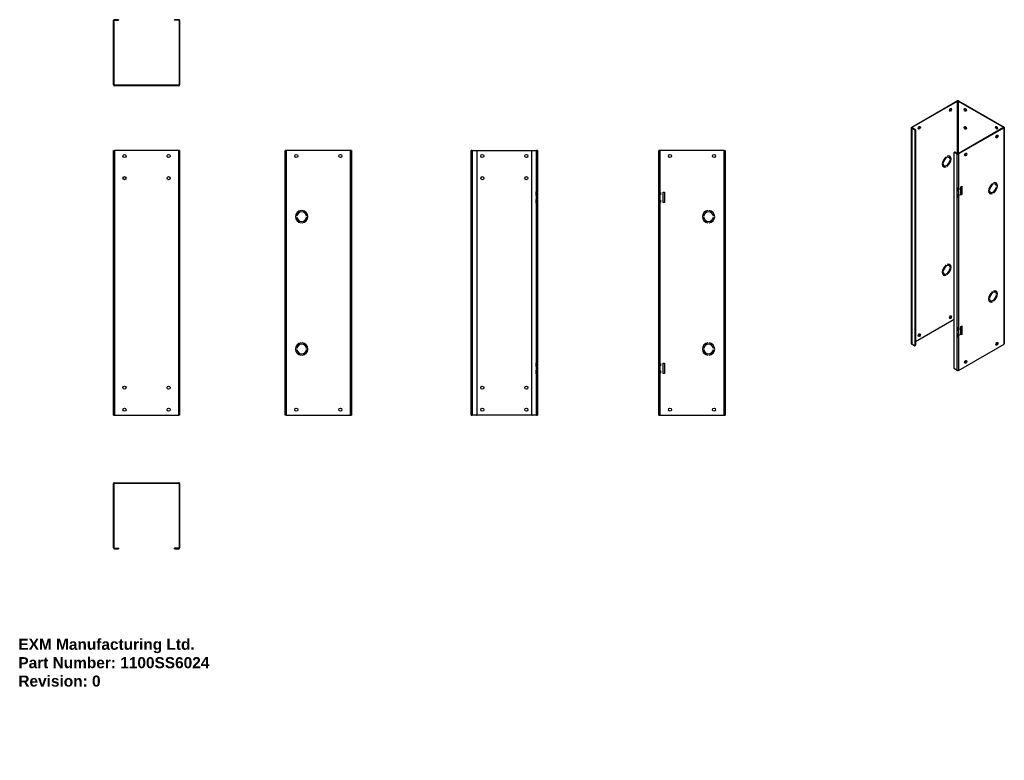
# Model space of a CAD drawing. Header units: inches. Extents: x 0.1 to 89.4, y -11 to 56.1.
import ezdxf

# ---------------------------------------------------------------- set-up
doc = ezdxf.new("R2010")
doc.units = ezdxf.units.IN
doc.header["$MEASUREMENT"] = 0
doc.layers.get('0').update_dxf_attribs({"lineweight": 25})
doc.layers.add('Visible Edges(ANSI)', color=7, linetype='Continuous', lineweight=25)
doc.layers.add('Visible Tangent Edges(ANSI)', color=7, linetype='Continuous', lineweight=25)
doc.styles.get("Standard").update_dxf_attribs({"font": 'arialbd.ttf'})

msp = doc.modelspace()

# ---------------------------------------------------------------- linework, layer by layer
at = {"layer": 'Visible Edges(ANSI)'}
for p, q in [((8.62, 56.075), (8.624, 56.075)), ((8.62, 56.049), (8.62, 56.075)), ((8.62, 50.221), (8.62, 56.049)), ((8.675, 50.221), (8.675, 56.049)), ((9.06, 56.135), (8.706, 56.135)), ((8.706, 56.08), (9.06, 56.08)), ((9.06, 56.135), (9.12, 56.135)), ((9.12, 56.08), (9.06, 56.08)), ((9.12, 56.08), (9.12, 56.135)), ((14.12, 56.135), (14.12, 56.08)), ((14.12, 56.135), (14.18, 56.135)), ((14.18, 56.08), (14.12, 56.08)), ((14.534, 56.135), (14.18, 56.135)), ((14.534, 56.08), (14.18, 56.08)), ((14.565, 56.049), (14.565, 50.221)), ((14.62, 56.049), (14.62, 50.221)), ((14.534, 50.19), (8.706, 50.19)), ((14.534, 50.135), (8.706, 50.135)), ((80.994, 46.4), (85.115, 48.773)), ((81.032, 46.378), (85.153, 48.751)), ((85.197, 48.751), (89.318, 46.378)), ((85.236, 48.773), (89.357, 46.4)), ((80.968, 26.744), (80.968, 46.365)), ((80.994, 46.33), (81.244, 46.186)), ((81.032, 46.352), (81.283, 46.208)), ((81.286, 46.112), (81.286, 26.589)), ((81.325, 46.135), (81.325, 26.612)), ((89.318, 46.352), (85.197, 43.979)), ((89.357, 46.33), (85.236, 43.957)), ((89.382, 46.365), (89.382, 26.744)), ((8.62, 44.27), (8.706, 44.27)), ((8.62, 20.27), (8.62, 44.27)), ((14.534, 44.27), (8.706, 44.27)), ((14.62, 44.27), (14.534, 44.27)), ((14.62, 44.27), (14.62, 20.27)), ((24.277, 44.27), (24.191, 44.27)), ((24.191, 20.27), (24.191, 44.27)), ((30.105, 44.27), (24.277, 44.27)), ((30.191, 44.27), (30.105, 44.27)), ((30.191, 44.27), (30.191, 20.27)), ((41.141, 44.27), (41.055, 44.27)), ((41.055, 20.27), (41.055, 44.27)), ((41.141, 44.27), (41.495, 44.27)), ((41.495, 44.27), (46.615, 44.27)), ((41.555, 44.21), (41.555, 20.33)), ((46.555, 20.33), (46.555, 44.21)), ((46.615, 44.27), (46.969, 44.27)), ((47.055, 44.27), (46.969, 44.27)), ((47.055, 44.27), (47.055, 40.531)), ((58.155, 44.27), (58.069, 44.27)), ((58.069, 40.531), (58.069, 44.27)), ((63.983, 44.27), (58.155, 44.27)), ((63.983, 44.27), (64.069, 44.27)), ((64.069, 44.27), (64.069, 20.27)), ((84.189, 43.748), (84.189, 43.748)), ((84.434, 43.757), (84.429, 43.76)), ((84.822, 24.553), (84.822, 44.076)), ((84.873, 44.126), (84.834, 44.104)), ((84.864, 44.101), (85.115, 43.957)), ((85.153, 43.979), (84.903, 44.123)), ((83.846, 43.125), (83.846, 43.125)), ((83.846, 43.125), (83.846, 43.125)), ((83.846, 43.06), (83.846, 43.06)), ((83.935, 42.891), (83.931, 42.893)), ((84.118, 43.707), (84.118, 43.707)), ((84.118, 43.707), (84.118, 43.707)), ((84.372, 43.649), (84.367, 43.651)), ((84.462, 43.48), (84.462, 43.48)), ((84.462, 43.48), (84.462, 43.48)), ((84.462, 43.414), (84.462, 43.414)), ((83.873, 42.782), (83.868, 42.785)), ((84.118, 42.791), (84.118, 42.791)), ((84.118, 42.791), (84.118, 42.791)), ((84.189, 42.832), (84.189, 42.832)), ((88.322, 41.287), (88.322, 41.286)), ((88.322, 41.287), (88.322, 41.286)), ((88.393, 41.327), (88.393, 41.327)), ((88.571, 41.231), (88.576, 41.228)), ((88.633, 41.339), (88.638, 41.336)), ((46.945, 40.531), (46.969, 40.531)), ((46.945, 40.198), (46.945, 40.531)), ((46.969, 40.198), (46.945, 40.198)), ((47.051, 40.531), (46.969, 40.531)), ((46.969, 40.198), (47.051, 40.198)), ((47, 40.531), (47, 40.469)), ((47, 40.469), (47.055, 40.469)), ((47, 40.259), (47, 40.469)), ((47.055, 40.259), (47, 40.259)), ((47, 40.259), (47, 40.198)), ((47.055, 40.531), (47.051, 40.531)), ((47.051, 40.198), (47.055, 40.198)), ((47.055, 40.469), (47.055, 40.531)), ((47.055, 40.469), (47.055, 40.259)), ((47.055, 40.198), (47.055, 40.259)), ((47.055, 40.198), (47.055, 39.843)), ((58.129, 40.531), (58.069, 40.531)), ((58.069, 40.198), (58.069, 40.531)), ((58.069, 40.198), (58.129, 40.198)), ((58.069, 39.843), (58.069, 40.198)), ((58.124, 40.531), (58.124, 40.198)), ((58.155, 40.531), (58.129, 40.531)), ((58.129, 40.469), (58.129, 40.531)), ((58.209, 40.469), (58.129, 40.469)), ((58.209, 40.259), (58.129, 40.259)), ((58.129, 40.198), (58.129, 40.259)), ((58.155, 40.198), (58.129, 40.198)), ((58.209, 40.469), (58.209, 40.259)), ((58.454, 40.485), (58.579, 40.485)), ((58.454, 39.555), (58.454, 40.485)), ((58.579, 40.485), (58.579, 39.555)), ((85.098, 40.909), (85.115, 40.9)), ((85.098, 40.637), (85.098, 40.909)), ((85.137, 40.659), (85.098, 40.637)), ((85.115, 40.627), (85.098, 40.637)), ((85.098, 40.347), (85.115, 40.337)), ((85.098, 40.075), (85.098, 40.347)), ((85.137, 40.89), (85.137, 40.659)), ((85.137, 40.659), (85.153, 40.65)), ((85.137, 40.328), (85.137, 40.097)), ((85.179, 40.885), (85.179, 40.861)), ((85.179, 40.861), (85.218, 40.839)), ((85.235, 40.722), (85.179, 40.689)), ((85.218, 40.667), (85.179, 40.689)), ((85.179, 40.689), (85.179, 40.639)), ((85.215, 40.618), (85.179, 40.639)), ((85.179, 40.323), (85.179, 40.299)), ((85.179, 40.299), (85.218, 40.276)), ((85.218, 40.889), (85.215, 40.891)), ((85.215, 40.618), (85.218, 40.617)), ((85.218, 40.327), (85.215, 40.328)), ((85.236, 40.9), (85.218, 40.889)), ((85.218, 40.839), (85.218, 40.889)), ((85.274, 40.871), (85.218, 40.839)), ((85.274, 40.7), (85.218, 40.667)), ((85.218, 40.617), (85.218, 40.667)), ((85.236, 40.627), (85.218, 40.617)), ((85.236, 40.337), (85.218, 40.327)), ((85.218, 40.276), (85.218, 40.327)), ((85.274, 40.309), (85.218, 40.276)), ((85.235, 40.722), (85.235, 40.849)), ((85.235, 40.722), (85.274, 40.7)), ((85.235, 40.16), (85.235, 40.286)), ((85.274, 40.871), (85.274, 40.7)), ((85.274, 40.309), (85.274, 40.137)), ((85.448, 40.984), (85.536, 41.035)), ((85.448, 40.224), (85.448, 40.984)), ((85.448, 40.269), (85.497, 40.297)), ((85.536, 40.275), (85.448, 40.224)), ((85.497, 40.297), (85.497, 41.013)), ((85.536, 40.275), (85.497, 40.297)), ((85.536, 41.035), (85.536, 40.275)), ((88.049, 40.704), (88.049, 40.704)), ((88.049, 40.704), (88.049, 40.704)), ((88.049, 40.639), (88.049, 40.639)), ((88.071, 40.365), (88.077, 40.361)), ((88.134, 40.473), (88.139, 40.47)), ((88.322, 40.371), (88.322, 40.37)), ((88.322, 40.37), (88.322, 40.37)), ((88.393, 40.411), (88.393, 40.411)), ((88.665, 41.059), (88.665, 41.059)), ((88.665, 41.059), (88.665, 41.059)), ((88.665, 40.994), (88.665, 40.994)), ((46.945, 39.843), (46.969, 39.843)), ((46.945, 39.51), (46.945, 39.843)), ((46.969, 39.51), (46.945, 39.51)), ((47.051, 39.843), (46.969, 39.843)), ((46.969, 39.51), (47.051, 39.51)), ((47, 39.843), (47, 39.781)), ((47, 39.781), (47.055, 39.781)), ((47, 39.571), (47, 39.781)), ((47.055, 39.571), (47, 39.571)), ((47, 39.571), (47, 39.51)), ((47.055, 39.843), (47.051, 39.843)), ((47.051, 39.51), (47.055, 39.51)), ((47.055, 39.781), (47.055, 39.843)), ((47.055, 39.781), (47.055, 39.571)), ((47.055, 39.51), (47.055, 39.571)), ((47.055, 39.51), (47.055, 25.031)), ((58.129, 39.843), (58.069, 39.843)), ((58.069, 39.51), (58.069, 39.843)), ((58.069, 39.51), (58.129, 39.51)), ((58.069, 25.031), (58.069, 39.51)), ((58.124, 39.843), (58.124, 39.51)), ((58.155, 39.843), (58.129, 39.843)), ((58.129, 39.781), (58.129, 39.843)), ((58.209, 39.781), (58.129, 39.781)), ((58.209, 39.571), (58.129, 39.571)), ((58.129, 39.51), (58.129, 39.571)), ((58.155, 39.51), (58.129, 39.51)), ((58.209, 39.781), (58.209, 39.571)), ((58.579, 39.555), (58.454, 39.555)), ((85.137, 40.097), (85.098, 40.075)), ((85.115, 40.065), (85.098, 40.075)), ((85.137, 40.097), (85.153, 40.087)), ((85.235, 40.16), (85.179, 40.127)), ((85.218, 40.105), (85.179, 40.127)), ((85.179, 40.127), (85.179, 40.077)), ((85.215, 40.056), (85.179, 40.077)), ((85.215, 40.056), (85.218, 40.054)), ((85.274, 40.137), (85.218, 40.105)), ((85.218, 40.054), (85.218, 40.105)), ((85.236, 40.065), (85.218, 40.054)), ((85.235, 40.16), (85.274, 40.137)), ((25.641, 38.83), (25.641, 38.83)), ((25.741, 38.83), (25.741, 38.83)), ((62.519, 38.83), (62.519, 38.83)), ((62.619, 38.83), (62.619, 38.83)), ((25.255, 38.31), (25.255, 38.31)), ((25.255, 38.23), (25.255, 38.23)), ((25.641, 37.71), (25.641, 37.71)), ((25.741, 37.71), (25.741, 37.71)), ((26.126, 38.31), (26.126, 38.31)), ((26.126, 38.23), (26.126, 38.23)), ((62.134, 38.31), (62.134, 38.31)), ((62.134, 38.23), (62.134, 38.23)), ((62.519, 37.71), (62.519, 37.71)), ((62.619, 37.71), (62.619, 37.71)), ((63.005, 38.31), (63.005, 38.31)), ((63.005, 38.23), (63.005, 38.23)), ((84.189, 33.937), (84.189, 33.937)), ((84.434, 33.946), (84.429, 33.95)), ((83.846, 33.314), (83.846, 33.314)), ((83.846, 33.314), (83.846, 33.314)), ((83.846, 33.249), (83.846, 33.249)), ((83.935, 33.08), (83.931, 33.083)), ((84.118, 33.897), (84.118, 33.897)), ((84.118, 33.897), (84.118, 33.897)), ((84.372, 33.838), (84.367, 33.841)), ((84.462, 33.669), (84.462, 33.669)), ((84.462, 33.669), (84.462, 33.669)), ((84.462, 33.604), (84.462, 33.604)), ((83.873, 32.972), (83.868, 32.975)), ((84.118, 32.981), (84.118, 32.981)), ((84.118, 32.981), (84.118, 32.981)), ((84.189, 33.021), (84.189, 33.021)), ((88.322, 31.476), (88.322, 31.476)), ((88.322, 31.476), (88.322, 31.476)), ((88.393, 31.517), (88.393, 31.517)), ((88.571, 31.42), (88.576, 31.417)), ((88.633, 31.529), (88.638, 31.526)), ((88.665, 31.248), (88.665, 31.248)), ((88.665, 31.248), (88.665, 31.248)), ((88.049, 30.894), (88.049, 30.894)), ((88.049, 30.894), (88.049, 30.894)), ((88.049, 30.828), (88.049, 30.828)), ((88.071, 30.554), (88.077, 30.551)), ((88.134, 30.662), (88.139, 30.659)), ((88.322, 30.56), (88.322, 30.56)), ((88.322, 30.56), (88.322, 30.56)), ((88.393, 30.601), (88.393, 30.601)), ((88.665, 31.183), (88.665, 31.183)), ((84.822, 28.939), (81.325, 26.925)), ((85.098, 27.965), (85.098, 28.237)), ((85.098, 28.237), (85.115, 28.228)), ((85.137, 27.988), (85.098, 27.965)), ((85.115, 27.955), (85.098, 27.965)), ((85.098, 27.403), (85.098, 27.675)), ((85.098, 27.675), (85.115, 27.665)), ((85.137, 28.218), (85.137, 27.988)), ((85.137, 27.988), (85.153, 27.978)), ((85.179, 28.213), (85.179, 28.189)), ((85.179, 28.189), (85.218, 28.167)), ((85.235, 28.05), (85.179, 28.017)), ((85.179, 28.017), (85.179, 27.967)), ((85.218, 27.995), (85.179, 28.017)), ((85.215, 27.946), (85.179, 27.967)), ((85.218, 28.217), (85.215, 28.219)), ((85.215, 27.946), (85.218, 27.945)), ((85.236, 28.228), (85.218, 28.217)), ((85.218, 28.167), (85.218, 28.217)), ((85.274, 28.199), (85.218, 28.167)), ((85.274, 28.028), (85.218, 27.995)), ((85.218, 27.945), (85.218, 27.995)), ((85.236, 27.955), (85.218, 27.945)), ((85.235, 28.05), (85.235, 28.177)), ((85.235, 28.05), (85.274, 28.028)), ((85.274, 28.199), (85.274, 28.028)), ((85.448, 28.312), (85.536, 28.363)), ((85.448, 27.552), (85.448, 28.312)), ((85.497, 27.625), (85.497, 28.341)), ((85.536, 28.363), (85.536, 27.603)), ((25.641, 26.83), (25.641, 26.83)), ((25.741, 26.83), (25.741, 26.83)), ((62.519, 26.83), (62.519, 26.83)), ((62.619, 26.83), (62.619, 26.83)), ((85.137, 27.425), (85.098, 27.403)), ((85.115, 27.393), (85.098, 27.403)), ((85.137, 27.656), (85.137, 27.425)), ((85.137, 27.425), (85.153, 27.415)), ((85.179, 27.651), (85.179, 27.627)), ((85.179, 27.627), (85.218, 27.604)), ((85.235, 27.488), (85.179, 27.455)), ((85.179, 27.455), (85.179, 27.405)), ((85.218, 27.433), (85.179, 27.455)), ((85.215, 27.384), (85.179, 27.405)), ((85.218, 27.655), (85.215, 27.656)), ((85.215, 27.384), (85.218, 27.382)), ((85.236, 27.665), (85.218, 27.655)), ((85.218, 27.604), (85.218, 27.655)), ((85.274, 27.637), (85.218, 27.604)), ((85.274, 27.465), (85.218, 27.433)), ((85.218, 27.382), (85.218, 27.433)), ((85.236, 27.393), (85.218, 27.382)), ((85.235, 27.488), (85.235, 27.614)), ((85.235, 27.488), (85.274, 27.465)), ((85.274, 27.637), (85.274, 27.465)), ((85.448, 27.597), (85.497, 27.625)), ((85.536, 27.603), (85.448, 27.552)), ((85.536, 27.603), (85.497, 27.625)), ((25.255, 26.31), (25.255, 26.31)), ((25.255, 26.23), (25.255, 26.23)), ((26.126, 26.31), (26.126, 26.31)), ((26.126, 26.23), (26.126, 26.23)), ((62.134, 26.31), (62.134, 26.31)), ((62.134, 26.23), (62.134, 26.23)), ((63.005, 26.31), (63.005, 26.31)), ((63.005, 26.23), (63.005, 26.23)), ((81.244, 26.565), (80.994, 26.709)), ((81.313, 26.584), (81.274, 26.562)), ((85.236, 24.336), (89.357, 26.709)), ((25.641, 25.71), (25.641, 25.71)), ((25.741, 25.71), (25.741, 25.71)), ((46.945, 24.698), (46.945, 25.031)), ((46.945, 25.031), (46.969, 25.031)), ((47.051, 25.031), (46.969, 25.031)), ((47, 25.031), (47, 24.969)), ((47.055, 25.031), (47.051, 25.031)), ((47.055, 24.969), (47.055, 25.031)), ((58.129, 25.031), (58.069, 25.031)), ((58.069, 24.698), (58.069, 25.031)), ((58.124, 25.031), (58.124, 24.698)), ((58.155, 25.031), (58.129, 25.031)), ((58.129, 24.969), (58.129, 25.031)), ((62.519, 25.71), (62.519, 25.71)), ((62.619, 25.71), (62.619, 25.71)), ((46.969, 24.698), (46.945, 24.698)), ((46.945, 24.01), (46.945, 24.343)), ((46.945, 24.343), (46.969, 24.343)), ((46.969, 24.698), (47.051, 24.698)), ((47.051, 24.343), (46.969, 24.343)), ((47, 24.759), (47, 24.969)), ((47, 24.969), (47.055, 24.969)), ((47, 24.759), (47, 24.698)), ((47.055, 24.759), (47, 24.759)), ((47, 24.343), (47, 24.281)), ((47, 24.071), (47, 24.281)), ((47, 24.281), (47.055, 24.281)), ((47.051, 24.698), (47.055, 24.698)), ((47.055, 24.343), (47.051, 24.343)), ((47.055, 24.969), (47.055, 24.759)), ((47.055, 24.698), (47.055, 24.759)), ((47.055, 24.698), (47.055, 24.343)), ((47.055, 24.281), (47.055, 24.343)), ((47.055, 24.281), (47.055, 24.071)), ((58.069, 24.343), (58.069, 24.698)), ((58.069, 24.698), (58.129, 24.698)), ((58.069, 24.01), (58.069, 24.343)), ((58.129, 24.343), (58.069, 24.343)), ((58.124, 24.343), (58.124, 24.01)), ((58.209, 24.969), (58.129, 24.969)), ((58.209, 24.759), (58.129, 24.759)), ((58.129, 24.698), (58.129, 24.759)), ((58.155, 24.698), (58.129, 24.698)), ((58.155, 24.343), (58.129, 24.343)), ((58.129, 24.281), (58.129, 24.343)), ((58.209, 24.281), (58.129, 24.281)), ((58.209, 24.969), (58.209, 24.759)), ((58.209, 24.281), (58.209, 24.071)), ((58.454, 24.985), (58.579, 24.985)), ((58.454, 24.055), (58.454, 24.985)), ((58.579, 24.985), (58.579, 24.055)), ((85.115, 24.336), (84.864, 24.48)), ((46.969, 24.01), (46.945, 24.01)), ((46.969, 24.01), (47.051, 24.01)), ((47, 24.071), (47, 24.01)), ((47.055, 24.071), (47, 24.071)), ((47.051, 24.01), (47.055, 24.01)), ((47.055, 24.01), (47.055, 24.071)), ((47.055, 24.01), (47.055, 20.27)), ((58.069, 20.27), (58.069, 24.01)), ((58.069, 24.01), (58.129, 24.01)), ((58.209, 24.071), (58.129, 24.071)), ((58.129, 24.01), (58.129, 24.071)), ((58.155, 24.01), (58.129, 24.01)), ((58.579, 24.055), (58.454, 24.055)), ((8.62, 20.27), (8.706, 20.27)), ((8.706, 20.27), (14.534, 20.27)), ((14.62, 20.27), (14.534, 20.27)), ((24.277, 20.27), (24.191, 20.27)), ((24.277, 20.27), (30.105, 20.27)), ((30.105, 20.27), (30.191, 20.27)), ((41.055, 20.27), (41.141, 20.27)), ((41.495, 20.27), (41.141, 20.27)), ((46.615, 20.27), (41.495, 20.27)), ((46.969, 20.27), (46.615, 20.27)), ((46.969, 20.27), (47.055, 20.27)), ((58.069, 20.27), (58.155, 20.27)), ((58.155, 20.27), (63.983, 20.27)), ((63.983, 20.27), (64.069, 20.27)), ((8.62, 8.241), (8.62, 14.069)), ((8.675, 8.241), (8.675, 14.069)), ((8.706, 14.155), (14.534, 14.155)), ((8.706, 14.1), (14.534, 14.1)), ((14.565, 14.069), (14.565, 8.241)), ((14.62, 14.069), (14.62, 8.241)), ((8.62, 8.241), (8.62, 8.215)), ((8.624, 8.215), (8.62, 8.215)), ((8.706, 8.21), (9.06, 8.21)), ((8.706, 8.155), (9.06, 8.155)), ((9.06, 8.21), (9.12, 8.21)), ((9.12, 8.155), (9.06, 8.155)), ((9.12, 8.155), (9.12, 8.21)), ((14.12, 8.21), (14.18, 8.21)), ((14.12, 8.21), (14.12, 8.155)), ((14.18, 8.155), (14.12, 8.155)), ((14.534, 8.21), (14.18, 8.21)), ((14.18, 8.155), (14.534, 8.155))]:
    msp.add_line(p, q, dxfattribs=at)
for centre in [(9.62, 43.77), (13.62, 43.77), (25.191, 43.77), (29.191, 43.77), (42.055, 43.77), (46.055, 43.77), (59.069, 43.77), (63.069, 43.77), (9.62, 41.77), (13.62, 41.77), (42.055, 41.77), (46.055, 41.77), (9.62, 22.77), (13.62, 22.77), (42.055, 22.77), (46.055, 22.77), (9.62, 20.77), (13.62, 20.77), (25.191, 20.77), (29.191, 20.77), (42.055, 20.77), (46.055, 20.77), (59.069, 20.77), (63.069, 20.77)]:
    msp.add_circle(centre, 0.141, dxfattribs=at)
for centre, radius, start, end in [((8.706, 56.049), 0.086, 90, 180), ((8.706, 56.049), 0.031, 90, 180), ((14.534, 56.049), 0.086, 0, 90), ((14.534, 56.049), 0.031, 0, 90), ((8.706, 50.221), 0.086, 180, 270), ((8.706, 50.221), 0.031, 180, 270), ((14.534, 50.221), 0.086, 270, 0), ((14.534, 50.221), 0.031, 270, 0), ((41.495, 44.21), 0.06, 0, 90), ((46.615, 44.21), 0.06, 90, 180), ((25.691, 38.27), 0.562, 95.09969, 264.90031), ((25.691, 38.27), 0.562, 95.1006, 264.8994), ((25.691, 38.27), 0.438, 5.2458, 174.7542), ((25.691, 38.27), 0.437, 5.247, 174.753), ((25.691, 38.27), 0.562, 275.1006, 84.8994), ((25.691, 38.27), 0.562, 275.09969, 84.90031), ((62.569, 38.27), 0.562, 95.09969, 264.90031), ((62.569, 38.27), 0.562, 95.1006, 264.8994), ((62.569, 38.27), 0.438, 5.2458, 174.7542), ((62.569, 38.27), 0.437, 5.247, 174.753), ((62.569, 38.27), 0.562, 275.1006, 84.8994), ((62.569, 38.27), 0.562, 275.09969, 84.90031), ((25.691, 38.27), 0.438, 185.2458, 354.7542), ((25.691, 38.27), 0.437, 185.247, 354.753), ((62.569, 38.27), 0.438, 185.2458, 354.7542), ((62.569, 38.27), 0.437, 185.247, 354.753), ((25.691, 26.27), 0.562, 95.09969, 264.90031), ((25.691, 26.27), 0.562, 95.1006, 264.8994), ((25.691, 26.27), 0.562, 275.1006, 84.8994), ((25.691, 26.27), 0.562, 275.09969, 84.90031), ((62.569, 26.27), 0.562, 95.09969, 264.90031), ((62.569, 26.27), 0.562, 95.1006, 264.8994), ((62.569, 26.27), 0.562, 275.1006, 84.8994), ((62.569, 26.27), 0.562, 275.09969, 84.90031), ((25.691, 26.27), 0.438, 5.2458, 174.7542), ((25.691, 26.27), 0.437, 5.247, 174.753), ((25.691, 26.27), 0.438, 185.2458, 354.7542), ((25.691, 26.27), 0.437, 185.247, 354.753), ((62.569, 26.27), 0.438, 5.2458, 174.7542), ((62.569, 26.27), 0.437, 5.247, 174.753), ((62.569, 26.27), 0.438, 185.2458, 354.7542), ((62.569, 26.27), 0.437, 185.247, 354.753), ((41.495, 20.33), 0.06, 270, 0), ((46.615, 20.33), 0.06, 180, 270), ((8.706, 14.069), 0.086, 90, 180), ((8.706, 14.069), 0.031, 90, 180), ((14.534, 14.069), 0.086, 0, 90), ((14.534, 14.069), 0.031, 0, 90), ((8.706, 8.241), 0.086, 180, 270), ((8.706, 8.241), 0.031, 180, 270), ((14.534, 8.241), 0.086, 270, 0), ((14.534, 8.241), 0.031, 270, 0)]:
    msp.add_arc(centre, radius, start, end, dxfattribs=at)
for centre, major_axis, ratio, start_param, end_param in [((85.175, 48.738), (-0.086, 0), 0.575862, 3.926991, 5.497787), ((85.175, 48.738), (-0.031, 0), 0.575862, 3.926991, 5.497787), ((84.468, 47.992), (-0.07, -0.122), 0.578093, 0.279911, 2.861682), ((85.882, 47.992), (-0.07, 0.122), 0.578093, 0.279911, 2.861682), ((81.64, 46.363), (-0.07, -0.122), 0.578093, 0.279911, 2.861682), ((85.882, 46.357), (-0.07, 0.122), 0.578093, 0.279911, 2.861682), ((88.711, 46.363), (-0.07, 0.122), 0.578093, 0.279911, 2.861682), ((81.054, 46.365), (-0.086, 0), 0.575862, 5.497787, 7.068583), ((81.054, 46.365), (-0.031, 0), 0.575862, 5.497787, 7.068583), ((81.244, 46.137), (0.0299, -0.052), 0.578093, 0.787332, 2.358128), ((81.283, 46.159), (-0.0299, 0.052), 0.578093, 3.928925, 5.499721), ((88.672, 45.571), (-0.07, -0.122), 0.578093, 0.279911, 2.861682), ((89.296, 46.365), (0.031, 0), 0.575862, 5.497787, 7.068583), ((89.296, 46.365), (0.086, 0), 0.575862, 5.497787, 7.068583), ((84.154, 43.27), (0.281, 0.487), 0.578093, 4.014063, 6.977643), ((84.154, 43.27), (0.281, 0.487), 0.578093, 4.014079, 6.977628), ((84.864, 44.052), (-0.0299, 0.052), 0.578093, 5.499721, 7.070517), ((84.903, 44.074), (-0.0299, 0.052), 0.578093, 5.499721, 6.283185), ((85.175, 43.992), (0.086, 0), 0.575862, 3.926991, 5.497787), ((85.175, 43.992), (-0.031, 0), 0.575862, 0.785398, 2.356194), ((85.844, 43.943), (-0.07, -0.122), 0.578093, 0.279911, 2.861682), ((84.154, 43.27), (-0.281, -0.487), 0.578093, 4.014079, 6.977628), ((84.154, 43.27), (-0.281, -0.487), 0.578093, 4.014063, 6.977643), ((84.154, 43.27), (0.218, 0.379), 0.578093, 5.587431, 8.545869), ((84.154, 43.27), (0.218, 0.379), 0.578093, 5.58741, 8.54589), ((84.154, 43.27), (-0.218, -0.379), 0.578093, 5.58741, 8.54589), ((84.154, 43.27), (-0.218, -0.379), 0.578093, 5.587431, 8.545869), ((88.357, 40.849), (-0.281, -0.487), 0.578093, 4.014063, 6.977643), ((88.357, 40.849), (-0.281, -0.487), 0.578093, 4.014079, 6.977628), ((88.357, 40.849), (0.218, 0.379), 0.578093, 5.587431, 8.545869), ((88.357, 40.849), (0.218, 0.379), 0.578093, 5.58741, 8.54589), ((88.357, 40.849), (0.281, 0.487), 0.578093, 4.014079, 6.977628), ((88.357, 40.849), (0.281, 0.487), 0.578093, 4.014063, 6.977643), ((85.175, 40.935), (0.086, 0), 0.575862, 3.926991, 5.190656), ((85.175, 40.662), (-0.086, 0), 0.575862, 0.785398, 2.049063), ((85.175, 40.372), (0.086, 0), 0.575862, 3.926991, 5.190656), ((85.175, 40.662), (0.031, 0), 0.575862, 3.926991, 4.826687), ((85.175, 40.935), (0.086, 0), 0.575862, 5.190656, 5.497787), ((85.175, 40.372), (0.086, 0), 0.575862, 5.190656, 5.497787), ((88.357, 40.849), (-0.218, -0.379), 0.578093, 5.58741, 8.54589), ((88.357, 40.849), (-0.218, -0.379), 0.578093, 5.587431, 8.545869), ((85.175, 40.1), (-0.086, 0), 0.575862, 0.785398, 2.049063), ((85.175, 40.1), (0.031, 0), 0.575862, 3.926991, 4.826687), ((84.154, 33.459), (0.281, 0.487), 0.578093, 4.014063, 6.977643), ((84.154, 33.459), (0.281, 0.487), 0.578093, 4.014079, 6.977628), ((84.154, 33.459), (-0.281, -0.487), 0.578093, 4.014079, 6.977628), ((84.154, 33.459), (-0.281, -0.487), 0.578093, 4.014063, 6.977643), ((84.154, 33.459), (0.218, 0.379), 0.578093, 5.587431, 8.545869), ((84.154, 33.459), (0.218, 0.379), 0.578093, 5.58741, 8.54589), ((84.154, 33.459), (-0.218, -0.379), 0.578093, 5.58741, 8.54589), ((84.154, 33.459), (-0.218, -0.379), 0.578093, 5.587431, 8.545869), ((88.357, 31.038), (-0.281, -0.487), 0.578093, 4.014063, 6.977643), ((88.357, 31.038), (-0.281, -0.487), 0.578093, 4.014079, 6.977628), ((88.357, 31.038), (0.218, 0.379), 0.578093, 5.587431, 8.545869), ((88.357, 31.038), (0.218, 0.379), 0.578093, 5.58741, 8.54589), ((88.357, 31.038), (0.281, 0.487), 0.578093, 4.014079, 6.977628), ((88.357, 31.038), (0.281, 0.487), 0.578093, 4.014063, 6.977643), ((88.357, 31.038), (-0.218, -0.379), 0.578093, 5.58741, 8.54589), ((88.357, 31.038), (-0.218, -0.379), 0.578093, 5.587431, 8.545869), ((84.468, 29.189), (-0.07, -0.122), 0.578093, 0.279911, 2.861682), ((85.175, 28.263), (0.086, 0), 0.575862, 3.926991, 5.190656), ((85.175, 27.99), (-0.086, 0), 0.575862, 0.785398, 2.049063), ((85.175, 27.99), (0.031, 0), 0.575862, 3.926991, 4.826687), ((85.175, 28.263), (0.086, 0), 0.575862, 5.190656, 5.497787), ((81.64, 27.56), (-0.07, -0.122), 0.578093, 0.279911, 2.861682), ((85.175, 27.7), (0.086, 0), 0.575862, 3.926991, 5.190656), ((85.175, 27.428), (-0.086, 0), 0.575862, 0.785398, 2.049063), ((85.175, 27.428), (0.031, 0), 0.575862, 3.926991, 4.826687), ((85.175, 27.7), (0.086, 0), 0.575862, 5.190656, 5.497787), ((88.672, 26.768), (-0.07, -0.122), 0.578093, 0.279911, 2.861682), ((81.054, 26.744), (-0.086, 0), 0.575862, 0, 0.785398), ((81.244, 26.614), (0.0299, -0.052), 0.578093, 5.499721, 7.070517), ((81.283, 26.636), (0.0299, -0.052), 0.578093, 0, 0.787332), ((89.296, 26.744), (0.086, 0), 0.575862, 5.497787, 6.283185), ((85.844, 25.139), (-0.07, -0.122), 0.578093, 0.279911, 2.861682), ((84.864, 24.529), (-0.0299, 0.052), 0.578093, 0.787332, 2.358128), ((85.175, 24.371), (-0.086, 0), 0.575862, 0.785398, 2.356194)]:
    msp.add_ellipse(centre, major_axis=major_axis, ratio=ratio, start_param=start_param, end_param=end_param, dxfattribs=at)
for centre, major_axis in [((84.507, 47.97), (0.07, 0.122)), ((85.844, 47.97), (-0.07, 0.122)), ((81.679, 46.341), (0.07, 0.122)), ((85.844, 46.335), (-0.07, 0.122)), ((88.672, 46.341), (-0.07, 0.122)), ((88.711, 45.549), (0.07, 0.122)), ((85.882, 43.92), (0.07, 0.122)), ((84.507, 29.166), (-0.07, -0.122)), ((81.679, 27.537), (-0.07, -0.122)), ((88.711, 26.745), (-0.07, -0.122)), ((85.882, 25.117), (-0.07, -0.122))]:
    msp.add_ellipse(centre, major_axis=major_axis, ratio=0.578093, dxfattribs=at)
at = {"layer": 'Visible Tangent Edges(ANSI)'}
for p, q in [((8.675, 56.049), (8.62, 56.049)), ((8.706, 56.135), (8.706, 56.08)), ((9.06, 56.135), (9.06, 56.08)), ((14.18, 56.08), (14.18, 56.135)), ((14.534, 56.08), (14.534, 56.135)), ((14.62, 56.049), (14.565, 56.049)), ((85.153, 43.979), (85.153, 48.751)), ((85.197, 48.751), (85.197, 43.979)), ((80.994, 46.4), (81.032, 46.378)), ((81.032, 46.352), (80.994, 46.33)), ((80.994, 46.33), (80.994, 26.709)), ((81.032, 46.378), (81.032, 46.352)), ((81.283, 46.208), (81.244, 46.186)), ((81.286, 46.112), (81.325, 46.135)), ((89.318, 46.352), (89.318, 46.378)), ((89.357, 26.709), (89.357, 46.33)), ((8.706, 44.27), (8.706, 20.27)), ((14.534, 20.27), (14.534, 44.27)), ((24.277, 44.27), (24.277, 20.27)), ((30.105, 20.27), (30.105, 44.27)), ((41.141, 44.27), (41.141, 20.27)), ((46.969, 40.531), (46.969, 44.27)), ((58.155, 44.27), (58.155, 40.531)), ((63.983, 20.27), (63.983, 44.27)), ((84.864, 44.101), (84.903, 44.123)), ((85.115, 43.957), (85.153, 43.979)), ((85.115, 40.9), (85.115, 43.957)), ((85.197, 43.979), (85.236, 43.957)), ((85.236, 43.957), (85.236, 40.9)), ((46.969, 40.198), (46.969, 40.531)), ((46.969, 39.843), (46.969, 40.198)), ((58.155, 40.469), (58.155, 40.259)), ((58.155, 40.198), (58.155, 39.843)), ((85.115, 40.337), (85.115, 40.627)), ((85.153, 40.65), (85.153, 40.887)), ((85.153, 40.087), (85.153, 40.324)), ((85.197, 40.851), (85.197, 40.7)), ((85.197, 40.288), (85.197, 40.138)), ((85.236, 40.627), (85.236, 40.337)), ((46.969, 39.51), (46.969, 39.843)), ((46.969, 25.031), (46.969, 39.51)), ((58.155, 39.781), (58.155, 39.571)), ((58.155, 39.51), (58.155, 25.031)), ((85.115, 28.228), (85.115, 40.065)), ((85.236, 40.065), (85.236, 28.228)), ((85.115, 27.665), (85.115, 27.955)), ((85.236, 27.955), (85.236, 27.665)), ((85.115, 24.336), (85.115, 27.393)), ((85.236, 27.393), (85.236, 24.336)), ((81.325, 26.612), (81.286, 26.589)), ((46.969, 24.698), (46.969, 25.031)), ((46.969, 24.343), (46.969, 24.698)), ((46.969, 24.01), (46.969, 24.343)), ((58.155, 24.969), (58.155, 24.759)), ((58.155, 24.698), (58.155, 24.343)), ((58.155, 24.281), (58.155, 24.071)), ((46.969, 20.27), (46.969, 24.01)), ((58.155, 24.01), (58.155, 20.27)), ((8.62, 8.241), (8.675, 8.241)), ((8.706, 8.21), (8.706, 8.155)), ((9.06, 8.21), (9.06, 8.155)), ((14.18, 8.155), (14.18, 8.21)), ((14.534, 8.155), (14.534, 8.21)), ((14.565, 8.241), (14.62, 8.241))]:
    msp.add_line(p, q, dxfattribs=at)

# ---------------------------------------------------------------- texts
at = {"insert": (0, 0), "char_height": 1, "attachment_point": 1}
msp.add_mtext_dynamic_manual_height_columns('EXM Manufacturing Ltd.\\PPart Number: 1100SS6024\\PRevision: 0', width=6.99098, gutter_width=1, heights=[0], dxfattribs=at).dxf.set("width", 100)

doc.saveas('drawing.dxf')
